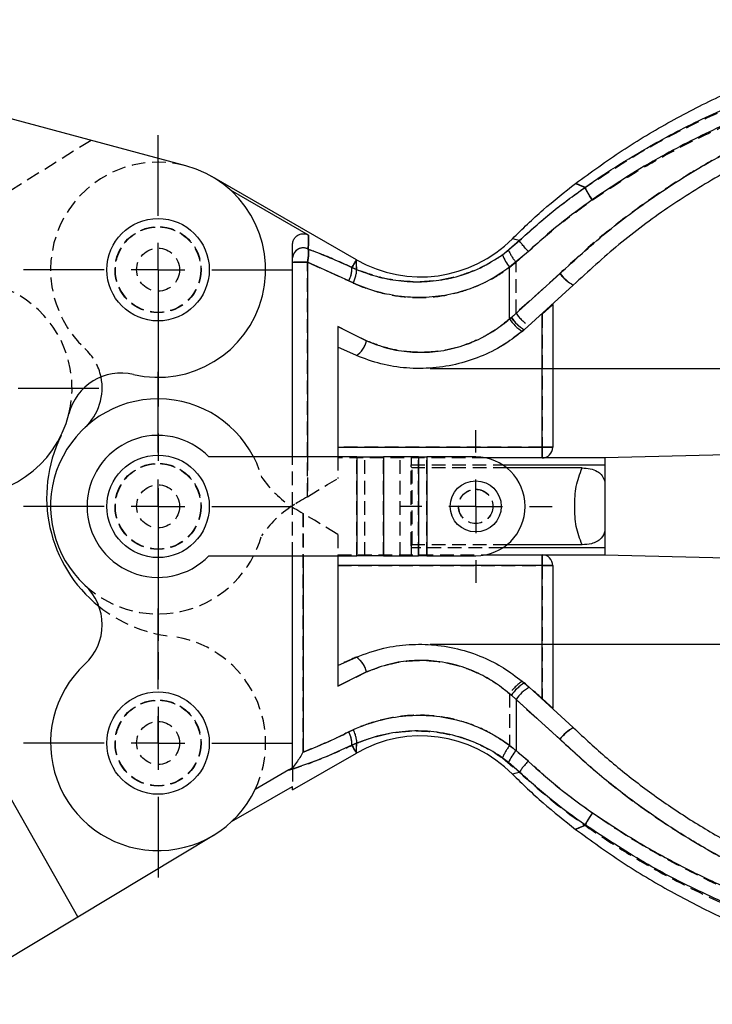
# Model space of a CAD drawing. Extents: x 33 to 398, y 17 to 277.
# Tile 3 of 7: x 143 to 207, y 143 to 235. Entities that reach past the tile are written whole.
import ezdxf

# ---------------------------------------------------------------- set-up
doc = ezdxf.new("R2010")
doc.units = 0
doc.linetypes.add('CENTERX2', pattern=[20.32, 12.7, -2.54, 2.54, -2.54])
doc.linetypes.add('HIDDEN', pattern=[1.905, 1.27, -0.635])
doc.layers.get('0').update_dxf_attribs({"linetype": 'CONTINUOUS'})
doc.styles.add('SLDTEXTSTYLE0', font='TXT', dxfattribs={"width": 0.75})
doc.dimstyles.new('SLDDIMSTYLE1', dxfattribs={"dimtxt": 3.5, "dimasz": 3.302, "dimexe": 0, "dimexo": 0.0625, "dimgap": 0.875, "dimtad": 1, "dimdec": 1, "dimrnd": 1e-09, "dimzin": 12, "dimtxsty": 'SLDTEXTSTYLE0', "dimsah": 1, "dimcen": 0.09, "dimazin": 3, "dimtfac": 1, "dimtdec": 1, "dimtofl": 0, "dimtmove": 0, "dimatfit": 3, "dimtolj": 1, "dimtzin": 12})

# ---------------------------------------------------------------- blocks, each defined once
blk = doc.blocks.new('_D_3')
at = {"color": 179, "linetype": 'CONTINUOUS'}
for p, q in [((180.794, 202.122), (247.05, 202.122)), ((246.05, 202.122), (246.05, 176.485)), ((180.794, 176.485), (247.05, 176.485)), ((246.05, 176.485), (246.05, 162.079))]:
    blk.add_line(p, q, dxfattribs=at)
for points in [[(246.05, 202.122), (245.542, 198.82), (246.558, 198.82)], [(246.05, 176.485), (246.558, 179.787), (245.542, 179.787)]]:
    blk.add_solid(points, dxfattribs=at)
at = {"color": 179, "linetype": 'CONTINUOUS', "insert": (241.538, 162.079, 0.1), "char_height": 3.5, "attachment_point": 1, "rotation": 90, "style": 'SLDTEXTSTYLE0'}
blk.add_mtext('25,6', dxfattribs=at)
blk = doc.blocks.new('SW_CENTERMARKSYMBOL_0')
at = {"color": 0, "linetype": 'CONTINUOUS'}
for p, q in [((0, 5), (0, 12.5)), ((0, 0), (0, 2.5)), ((-5, 0), (-12.5, 0)), ((0, 0), (-2.5, 0)), ((0, 0), (0, -2.5)), ((0, 0), (2.5, 0)), ((5, 0), (12.5, 0)), ((0, -5), (0, -12.5))]:
    blk.add_line(p, q, dxfattribs=at)
blk = doc.blocks.new('SW_CENTERMARKSYMBOL_1')
at = {"color": 0, "linetype": 'CONTINUOUS'}
for p, q in [((0, 5), (0, 12.5)), ((0, 0), (0, 2.5)), ((-5, 0), (-12.5, 0)), ((0, 0), (-2.5, 0)), ((0, 0), (0, -2.5)), ((0, 0), (2.5, 0)), ((5, 0), (12.5, 0)), ((0, -5), (0, -12.5))]:
    blk.add_line(p, q, dxfattribs=at)
blk = doc.blocks.new('SW_CENTERMARKSYMBOL_2')
at = {"color": 0, "linetype": 'CONTINUOUS'}
for p, q in [((0, 5), (0, 12.5)), ((0, 0), (0, 2.5)), ((-5, 0), (-12.5, 0)), ((0, 0), (-2.5, 0)), ((0, 0), (0, -2.5)), ((0, 0), (2.5, 0)), ((5, 0), (12.5, 0)), ((0, -5), (0, -12.5))]:
    blk.add_line(p, q, dxfattribs=at)
blk = doc.blocks.new('SW_CENTERMARKSYMBOL_3')
at = {"color": 0, "linetype": 'CONTINUOUS'}
for p, q in [((0, 5), (0, 12.5)), ((0, 0), (0, 2.5)), ((-5, 0), (-12.5, 0)), ((0, 0), (-2.5, 0)), ((0, 0), (0, -2.5)), ((0, 0), (2.5, 0)), ((5, 0), (12.5, 0)), ((0, -5), (0, -12.5))]:
    blk.add_line(p, q, dxfattribs=at)
blk = doc.blocks.new('SW_CENTERMARKSYMBOL_4')
at = {"color": 0, "linetype": 'CONTINUOUS'}
for p, q in [((0, 5), (0, 7.1)), ((0, 0), (0, 2.5)), ((-5, 0), (-7.1, 0)), ((0, 0), (-2.5, 0)), ((0, 0), (0, -2.5)), ((0, 0), (2.5, 0)), ((5, 0), (7.1, 0)), ((0, -5), (0, -7.1))]:
    blk.add_line(p, q, dxfattribs=at)

msp = doc.modelspace()

# ---------------------------------------------------------------- linework, layer by layer
at = {"color": 7, "linetype": 'CONTINUOUS'}
for p, q in [((158.0777, 220.9629), (127.967, 229.031)), ((173.9338, 212.2334), (160.4743, 219.9727)), ((169.4818, 214.5184), (162.2369, 218.6842)), ((167.9896, 212.4113), (167.9896, 213.6324)), ((187.5189, 212.6849), (189.0926, 214.0129)), ((189.0926, 214.0129), (189.0902, 214.015)), ((189.9226, 213.0011), (188.1817, 211.5261)), ((167.9896, 193.9036), (167.9896, 211.9955)), ((167.9896, 211.9955), (169.3784, 211.9955)), ((173.2236, 210.2703), (169.3784, 211.9955)), ((173.5201, 211.5138), (173.9343, 211.3259)), ((188.1817, 206.7241), (188.1817, 211.5261)), ((188.3456, 206.8612), (192.863, 210.9453)), ((173.6375, 210.0689), (173.2236, 210.2703)), ((194.0994, 209.8674), (189.5419, 205.7211)), ((192.1896, 208.0672), (192.1896, 194.8036)), ((188.1817, 206.7241), (188.3456, 206.8612)), ((191.1896, 194.8036), (191.1896, 207.1614)), ((172.1896, 206.0272), (174.8679, 204.6952)), ((172.1896, 206.0272), (172.1896, 193.9036)), ((189.5419, 205.7211), (189.3608, 205.5688)), ((173.9338, 203.3144), (172.1896, 204.1086)), ((172.1896, 194.8036), (191.1896, 194.8036)), ((191.1896, 194.8036), (191.1896, 193.8036)), ((192.1896, 194.8036), (191.1896, 194.8036)), ((208.3175, 194.0993), (197.0263, 193.8036)), ((173.9624, 193.9036), (160.2224, 193.9036)), ((173.9624, 193.9036), (173.9624, 184.7036)), ((173.9624, 193.9036), (176.452, 193.9036)), ((176.452, 193.9036), (176.452, 184.7036)), ((179.7093, 193.9036), (176.452, 193.9036)), ((179.7093, 193.9036), (179.7093, 184.7036)), ((179.7093, 193.9036), (180.4753, 193.9036)), ((180.4753, 193.9036), (180.4753, 184.7036)), ((185.0263, 193.9036), (180.4753, 193.9036)), ((191.1896, 193.8036), (185.9802, 193.8036)), ((187.5279, 193.1639), (197.0263, 193.1639)), ((197.0263, 193.8036), (191.1896, 193.8036)), ((197.0263, 193.8036), (197.0263, 191.6162)), ((197.0263, 193.8036), (197.0263, 193.1639)), ((194.9266, 192.8765), (187.9236, 192.8765)), ((148.0411, 151.1618), (127.4896, 187.3036)), ((197.0263, 186.9911), (197.0263, 184.8036)), ((197.0263, 185.4433), (187.5279, 185.4433)), ((194.9266, 185.7307), (187.9236, 185.7307)), ((197.0263, 185.4433), (197.0263, 184.8036)), ((160.2224, 184.7036), (173.9624, 184.7036)), ((167.9896, 165.0094), (167.9896, 184.7036)), ((172.1896, 184.7036), (172.1896, 172.58)), ((176.452, 184.7036), (173.9624, 184.7036)), ((176.452, 184.7036), (179.7093, 184.7036)), ((180.4753, 184.7036), (179.7093, 184.7036)), ((180.4753, 184.7036), (185.0263, 184.7036)), ((185.9802, 184.8036), (191.1896, 184.8036)), ((191.1896, 184.8036), (197.0263, 184.8036)), ((191.1896, 184.8036), (191.1896, 183.8036)), ((197.0263, 184.8036), (208.3175, 184.5079)), ((191.1896, 183.8036), (172.1896, 183.8036)), ((191.1896, 171.4459), (191.1896, 183.8036)), ((191.1896, 183.8036), (192.1896, 183.8036)), ((192.1896, 183.8036), (192.1896, 170.5401)), ((172.1896, 174.4986), (173.9338, 175.2928)), ((174.8679, 173.9121), (172.1896, 172.58)), ((189.5419, 172.8861), (190.0071, 172.4858)), ((190.0071, 172.4858), (194.0994, 168.7398)), ((188.7774, 171.3517), (188.3379, 171.746)), ((188.7774, 171.3517), (188.7774, 166.6096)), ((192.8376, 167.6619), (188.7774, 171.3517)), ((173.2236, 168.3369), (173.6375, 168.5383)), ((173.9343, 167.2813), (173.5201, 167.0934)), ((188.7774, 166.6096), (189.9034, 165.608)), ((167.9896, 162.9559), (173.9338, 166.3738)), ((167.6505, 164.7984), (164.5136, 162.9947)), ((167.9896, 165.0094), (167.6505, 164.7984)), ((189.1019, 164.5969), (188.0783, 165.5035)), ((189.0993, 164.5947), (189.1019, 164.5969)), ((162.3181, 159.9981), (167.9896, 163.2592)), ((167.9896, 162.9559), (167.9896, 163.2592)), ((148.0411, 151.1618), (160.6399, 158.7319)), ((134.4872, 143.0178), (148.0411, 151.1618))]:
    msp.add_line(p, q, dxfattribs=at)
at = {"color": 7, "linetype": 'HIDDEN'}
for p, q in [((149.2551, 223.3269), (126.5214, 209.1184)), ((189.1019, 214.0103), (188.0783, 213.1037)), ((189.0993, 214.0126), (189.1019, 214.0103)), ((188.7774, 211.9977), (189.9034, 212.9992)), ((169.3784, 211.9955), (167.9896, 211.9955)), ((169.3784, 211.9955), (173.2236, 210.2703)), ((169.3784, 190.2045), (169.3784, 211.9955)), ((173.9343, 211.3259), (173.5201, 211.5138)), ((173.9348, 211.5817), (173.9343, 211.3264)), ((188.7774, 207.2555), (188.7774, 211.9977)), ((192.8376, 210.9453), (188.7774, 207.2555)), ((173.2236, 210.2703), (173.6375, 210.0689)), ((188.7774, 207.2555), (188.3379, 206.8612)), ((191.1896, 207.1614), (191.1896, 194.8036)), ((174.8679, 204.6952), (172.1896, 206.0272)), ((191.1896, 194.8036), (172.1896, 194.8036)), ((191.1896, 194.8036), (192.1896, 194.8036)), ((191.1896, 193.8036), (191.1896, 194.8036)), ((167.9896, 189.3618), (167.9896, 193.9036)), ((169.3784, 193.9036), (169.3784, 190.2045)), ((172.1896, 193.9036), (172.1896, 191.9036)), ((185.9802, 193.8036), (172.1896, 193.8036)), ((173.9624, 184.7036), (173.9624, 193.9036)), ((174.7284, 184.7036), (174.7284, 193.9036)), ((176.452, 184.7036), (176.452, 193.9036)), ((177.9857, 184.7036), (177.9857, 193.9036)), ((179.0263, 193.8036), (179.0263, 193.1639)), ((179.0263, 192.9765), (179.0263, 193.1639)), ((179.0263, 193.1639), (187.5279, 193.1639)), ((179.7093, 184.7036), (179.7093, 193.9036)), ((180.4753, 184.7036), (180.4753, 193.9036)), ((179.1263, 192.8765), (179.0263, 192.9765)), ((179.0263, 185.6307), (179.0263, 192.9765)), ((187.9236, 192.8765), (179.1263, 192.8765)), ((179.1263, 185.7307), (179.1263, 192.8765)), ((167.9896, 184.7036), (167.9896, 189.2454)), ((167.9896, 189.2454), (168.1896, 189.1213)), ((168.9659, 166.4517), (168.9659, 188.652)), ((168.9659, 188.652), (168.9659, 184.7036)), ((172.1896, 186.7036), (172.1896, 184.7036)), ((179.0263, 185.6307), (179.1263, 185.7307)), ((179.0263, 185.6307), (179.0263, 185.4433)), ((187.5279, 185.4433), (179.0263, 185.4433)), ((179.0263, 185.4433), (179.0263, 184.8036)), ((187.9236, 185.7307), (179.1263, 185.7307)), ((172.1896, 184.8036), (185.9802, 184.8036)), ((191.1896, 183.8036), (191.1896, 184.8036)), ((172.1896, 183.8036), (191.1896, 183.8036)), ((192.1896, 183.8036), (191.1896, 183.8036)), ((191.1896, 183.8036), (191.1896, 171.4459)), ((172.1896, 172.58), (174.8679, 173.9121)), ((188.1817, 171.8831), (188.3456, 171.746)), ((188.1817, 171.8831), (188.1817, 167.0811)), ((188.3456, 171.746), (192.863, 167.6619)), ((173.6375, 168.5383), (173.2236, 168.3369)), ((173.5201, 167.0934), (173.9343, 167.2813)), ((173.9343, 167.2808), (173.9348, 167.0255)), ((189.9226, 165.6061), (188.1817, 167.0811)), ((187.5189, 165.9223), (189.0926, 164.5943)), ((167.9896, 165.0094), (167.9896, 163.2592))]:
    msp.add_line(p, q, dxfattribs=at)
at = {"color": 8, "linetype": 'CONTINUOUS'}
for p, q in [((169.3784, 211.9955), (169.3784, 193.9036)), ((168.9659, 184.7036), (168.9659, 166.4517))]:
    msp.add_line(p, q, dxfattribs=at)
at = {"color": 179, "linetype": 'CENTERX2'}
msp.add_line((155.4896, 211.3036), (155.4896, 167.3036), dxfattribs=at)
at = {"color": 7, "linetype": 'CONTINUOUS', "flags": 128}
for points in [[(169.4818, 214.5184), (169.4745, 214.2018), (169.4645, 213.7666), (169.4517, 213.2151)], [(173.5201, 211.5138), (173.6165, 211.6815), (173.7003, 211.8273), (173.7715, 211.951), (173.8298, 212.0525), (173.8753, 212.1315), (173.9078, 212.1881), (173.9273, 212.2221), (173.9338, 212.2334)], [(173.9338, 166.3738), (173.9273, 166.3852), (173.9078, 166.4191), (173.8753, 166.4757), (173.8298, 166.5547), (173.7715, 166.6562), (173.7003, 166.7799), (173.6165, 166.9257), (173.5201, 167.0934)]]:
    msp.add_lwpolyline(points, dxfattribs=at)
at = {"color": 7, "linetype": 'HIDDEN', "flags": 128}
for points in [[(169.4517, 213.2151), (169.4645, 213.7666), (169.4745, 214.2018), (169.4818, 214.5184)], [(173.9338, 212.2334), (173.9273, 212.2221), (173.9078, 212.1881), (173.8753, 212.1315), (173.8298, 212.0525), (173.7715, 211.951), (173.7003, 211.8273), (173.6165, 211.6815), (173.5201, 211.5138)], [(189.5419, 205.7211), (188.067, 204.6097), (187.1541, 204.0519)], [(164.3687, 193.9036), (164.6283, 193.3636), (165.1105, 192.0307)], [(169.3784, 190.2045), (170.3054, 190.7648), (171.2427, 191.3313), (172.1896, 191.9036)], [(169.3784, 190.2045), (169.1979, 190.0954), (169.0099, 189.9818), (168.8212, 189.8677), (168.6385, 189.7573), (168.4684, 189.6545), (168.3169, 189.5629), (168.1896, 189.486)], [(168.1896, 189.1213), (168.3805, 189.0058), (168.5788, 188.886), (168.7765, 188.7665), (168.9659, 188.652)], [(172.1896, 186.7036), (171.1018, 187.3611), (170.0269, 188.0108), (168.9659, 188.652)], [(173.5201, 167.0934), (173.6165, 166.9257), (173.7003, 166.7799), (173.7715, 166.6562), (173.8298, 166.5547), (173.8753, 166.4757), (173.9078, 166.4191), (173.9273, 166.3852), (173.9338, 166.3738)]]:
    msp.add_lwpolyline(points, dxfattribs=at)
at = {"color": 7, "linetype": 'CONTINUOUS'}
for centre, radius in [((155.4896, 211.3036), 4.7625), ((155.4896, 189.3036), 4.7625), ((185.0263, 189.3036), 2.375), ((155.4896, 167.3036), 4.7625)]:
    msp.add_circle(centre, radius, dxfattribs=at)
at = {"color": 7, "linetype": 'HIDDEN'}
for centre, radius in [((155.4896, 211.3036), 4), ((155.4896, 211.3036), 3.9687), ((155.4896, 211.3036), 2), ((155.4896, 189.3036), 4), ((155.4896, 189.3036), 3.9688), ((155.4896, 189.3036), 2), ((185.0263, 189.3036), 1.6), ((185.0263, 189.3036), 1.5875), ((155.4896, 167.3036), 4), ((155.4896, 167.3036), 3.9687), ((155.4896, 167.3036), 2)]:
    msp.add_circle(centre, radius, dxfattribs=at)
for centre, radius, start, end in [((155.4896, 211.3036), 10, 75, 227.166572), ((168.9851, 212.3321), 0.9987, 62.145325, 175.451856), ((192.0173, 214.8194), 4.2965, 203.536057, 221.052892), ((170.9657, 211.4658), 2.5549, 332.100317, 1.078112), ((196.1319, 213.5241), 4.1836, 218.053592, 240.932822), ((137.4896, 200.3036), 10, 346.111249, 180), ((191.4845, 208.9783), 3.7926, 213.933749, 239.187797), ((191.7504, 209.2456), 3.5776, 213.797054, 240.838788), ((172.6859, 205.1649), 2.232, 303.9928, 347.849485), ((145.2915, 200.3036), 5, 11.973291, 47.166572), ((173.3623, 197.6795), 10, 214.393839, 237.50196), ((173.3623, 180.9277), 10, 122.49804, 145.606161), ((155.4896, 189.3036), 10, 227.166572, 344.174458), ((158.1279, 190.1518), 13, 231.244062, 263.413111), ((155.4896, 167.3036), 10, 334.475637, 83.413111), ((188.3896, 141.2336), 37, 112.997807, 115.966008), ((172.6859, 173.4423), 2.232, 12.150515, 56.0072), ((191.3896, 169.7884), 3.8312, 121.973315, 146.856428), ((191.5738, 169.5564), 3.9007, 121.393913, 145.852566), ((124.5578, 96.879), 100, 48.216544, 49.470452), ((196.483, 164.7577), 4.641, 120.90434, 141.261295), ((170.9657, 167.1415), 2.5549, 358.921888, 27.899683), ((191.8255, 164.2278), 4.6281, 141.937725, 158.521821)]:
    msp.add_arc(centre, radius, start, end, dxfattribs=at)
at = {"color": 7, "linetype": 'CONTINUOUS'}
for centre, radius, start, end in [((155.4896, 211.3036), 10, 256.747882, 75), ((179.9155, 222.6362), 12, 240.100904, 315.249653), ((168.9851, 212.3321), 0.9987, 62.145325, 175.451856), ((191.8255, 214.3794), 4.6281, 201.478179, 218.062275), ((170.9657, 211.4658), 2.5549, 332.100317, 1.078112), ((196.483, 213.8495), 4.641, 218.738705, 239.09566), ((191.5738, 209.0508), 3.9007, 214.147434, 238.606087), ((191.3896, 208.8188), 3.8312, 213.143572, 238.026685), ((172.6859, 205.1649), 2.232, 303.9928, 347.849485), ((152.051, 196.703), 5, 76.747882, 166.111249), ((145.2915, 200.3036), 5, 312.833428, 11.973291), ((137.4896, 200.3036), 10, 180, 346.111249), ((155.4896, 189.3036), 10, 27.387108, 227.166572), ((158.1279, 190.1518), 13, 153.807808, 231.244062), ((155.4896, 189.3036), 6.6, 44.184385, 315.815615), ((191.1896, 194.8036), 1, 270, 0), ((185.0263, 189.3036), 4.6, 270, 90), ((191.1896, 183.8036), 1, 360, 90), ((145.2915, 178.3036), 5, 312.833428, 47.166572), ((172.6859, 173.4423), 2.232, 12.150515, 56.0072), ((155.4896, 167.3036), 10, 132.833428, 334.475637), ((191.4845, 169.6289), 3.7926, 120.812203, 146.066251), ((191.7504, 169.3617), 3.5776, 119.161212, 146.202946), ((196.1319, 165.0832), 4.1836, 119.067178, 141.946408), ((170.9657, 167.1415), 2.5549, 358.921888, 27.899683), ((179.9155, 155.971), 12, 44.750347, 119.899096), ((192.0173, 163.7878), 4.2965, 138.947108, 156.463943)]:
    msp.add_arc(centre, radius, start, end, dxfattribs=at)
for points, knots in [([(194.3131, 219.3279), (195.7438, 220.3651), (198.6051, 222.4396), (203.1622, 225.1571), (207.8847, 227.5684), (212.7698, 229.6343), (217.7875, 231.3516), (222.9142, 232.71), (228.1238, 233.7026), (233.3911, 234.327), (239.3615, 234.6007), (246.0233, 234.391), (250.8501, 233.6342), (253.2635, 233.2559)], [0, 0, 0, 0, 0.08500636, 0.17001268, 0.25501904, 0.34002536, 0.42503174, 0.51003801, 0.59504439, 0.68005073, 0.76505714, 0.88252849, 1, 1, 1, 1]), ([(195.1795, 218.9603), (196.2519, 219.6872), (198.3995, 221.143), (202.3478, 223.4587), (207.0422, 225.8446), (212.5829, 228.1501), (218.33, 230.0578), (224.2056, 231.5401), (230.1257, 232.5904), (236.1009, 233.2103), (242.1495, 233.4289), (246.1937, 233.1876), (248.2158, 233.067)], [0, 0, 0, 0, 0.0696491, 0.1394885, 0.2457211, 0.351957, 0.4607835, 0.5696114, 0.6759202, 0.7822274, 0.891116, 1, 1, 1, 1]), ([(248.2017, 231.6499), (246.2529, 231.7702), (242.3551, 232.0108), (236.4324, 231.8227), (230.4854, 231.2305), (224.5946, 230.1993), (218.8415, 228.7612), (213.2112, 226.9161), (207.6931, 224.6446), (202.977, 222.2594), (199.0408, 219.9567), (196.9224, 218.5242), (195.8617, 217.8071)], [0, 0, 0, 0, 0.1063543, 0.2127129, 0.3216583, 0.4306053, 0.5368548, 0.6431028, 0.7518966, 0.8606866, 0.9302494, 1, 1, 1, 1]), ([(192.863, 210.9453), (194.2546, 212.2216), (197.0378, 214.7741), (201.6363, 218.192), (206.5304, 221.2739), (211.276, 223.7264), (215.7242, 225.6308), (219.8337, 227.091), (224.0479, 228.3173), (226.9273, 228.9112), (228.3669, 229.2081)], [0, 0, 0, 0, 0.1402044, 0.2804074, 0.4245688, 0.5687276, 0.6756456, 0.7825627, 0.8912816, 1, 1, 1, 1]), ([(228.6161, 227.734), (227.2393, 227.4487), (224.4856, 226.878), (220.4092, 225.6916), (216.3894, 224.2613), (212.067, 222.4018), (207.5213, 220.0442), (202.7963, 217.0724), (198.2723, 213.7135), (195.4903, 211.1494), (194.0994, 209.8674)], [0, 0, 0, 0, 0.10680962, 0.21361987, 0.3222594, 0.43089991, 0.57116929, 0.71144139, 0.85571962, 1, 1, 1, 1]), ([(188.4377, 214.188), (189.3713, 215.0968), (191.2384, 216.9145), (193.2882, 218.5235), (194.3131, 219.3279)], [0, 0, 0, 0, 0.5000001, 1, 1, 1, 1]), ([(189.0902, 214.015), (190.0565, 214.8927), (191.9943, 216.653), (194.1157, 218.1899), (195.1792, 218.9604)], [0, 0, 0, 0, 0.4986503, 1, 1, 1, 1]), ([(195.1794, 218.9604), (195.1279, 218.9822), (194.8284, 219.1093), (194.4195, 219.2828), (194.3486, 219.3128), (194.3131, 219.3279)], [0, 0, 0, 0, 0.09374723, 0.54531225, 1, 1, 1, 1]), ([(195.8617, 217.8071), (195.7774, 217.9316), (195.6087, 218.1806), (195.4003, 218.5182), (195.243, 218.7985), (195.2005, 218.9065), (195.1792, 218.9604)], [0, 0, 0, 0, 0.2500008, 0.5000002, 0.7499998, 1, 1, 1, 1]), ([(195.8617, 217.8071), (194.8303, 217.0623), (192.7619, 215.5688), (190.8707, 213.8585), (189.9226, 213.0011)], [0, 0, 0, 0, 0.4986707, 1, 1, 1, 1]), ([(167.9896, 213.6324), (168.0009, 213.7484), (168.0235, 213.9805), (168.2007, 214.2887), (168.4607, 214.5198), (168.7812, 214.6476), (169.1203, 214.6602), (169.3541, 214.5889), (169.4661, 214.527), (169.4818, 214.5184)], [0, 0, 0, 0, 0.1657388, 0.3315337, 0.4957384, 0.657166, 0.8162679, 0.9743408, 1, 1, 1, 1]), ([(189.0902, 214.015), (188.9013, 214.0651), (188.5224, 214.1655), (188.466, 214.1805), (188.4377, 214.188)], [0, 0, 0, 0, 0.49836052, 1, 1, 1, 1]), ([(189.9226, 213.0011), (189.9127, 213.0116), (189.8424, 213.0852), (189.6612, 213.2795), (189.408, 213.5674), (189.1809, 213.8534), (189.122, 213.9598), (189.0926, 214.0129)], [0, 0, 0, 0, 0.0239153, 0.1689709, 0.4459982, 0.7229988, 1, 1, 1, 1]), ([(167.9896, 211.9955), (167.9896, 212.0486), (167.9896, 212.155), (167.9896, 212.2942), (167.9896, 212.3743), (167.9896, 212.404), (167.9896, 212.4113)], [0, 0, 0, 0, 0.3077457, 0.6164261, 0.9063653, 1, 1, 1, 1]), ([(169.4517, 213.2151), (169.4568, 213.1913), (169.4776, 213.0933), (169.4899, 212.8495), (169.4626, 212.4496), (169.4062, 212.1453), (169.3784, 211.9955)], [0, 0, 0, 0, 0.0936574, 0.3869559, 0.698135, 1, 1, 1, 1]), ([(169.4517, 213.2151), (170.1254, 212.959), (171.4768, 212.4453), (172.8376, 211.825), (173.5201, 211.5138)], [0, 0, 0, 0, 0.4985072, 1, 1, 1, 1]), ([(173.9338, 211.3273), (174.2197, 211.2143), (175.143, 210.8495), (176.792, 210.4084), (178.904, 210.1394), (181.0707, 210.2013), (183.2931, 210.6151), (185.5006, 211.4071), (186.846, 212.2589), (187.5189, 212.6849)], [0, 0, 0, 0, 0.0667722, 0.2156632, 0.3644529, 0.5154619, 0.6664441, 0.833182, 1, 1, 1, 1]), ([(188.1817, 211.5261), (187.4654, 211.0472), (186.0332, 210.0896), (183.6694, 209.1968), (181.2853, 208.7352), (178.9649, 208.6741), (176.7049, 208.9921), (174.9374, 209.5069), (173.9484, 209.9343), (173.6374, 210.0687)], [0, 0, 0, 0, 0.1677574, 0.3354284, 0.4862917, 0.6371717, 0.7847004, 0.932317, 1, 1, 1, 1]), ([(173.9343, 211.3264), (173.935, 211.5948), (173.9365, 212.1176), (173.9347, 212.1955), (173.9338, 212.2334)], [0, 0, 0, 0, 0.5131774, 1, 1, 1, 1]), ([(173.6375, 210.0689), (173.691, 210.2015), (173.7979, 210.4668), (173.9015, 210.8297), (173.956, 211.1364), (173.9415, 211.2628), (173.9343, 211.3259)], [0, 0, 0, 0, 0.24999992, 0.50000034, 0.74999995, 1, 1, 1, 1]), ([(174.8679, 204.6952), (175.5141, 204.4457), (176.8062, 203.9469), (178.8893, 203.608), (181.0065, 203.6113), (183.0887, 203.9686), (185.059, 204.6733), (186.7737, 205.5969), (187.7458, 206.3752), (188.1817, 206.7241)], [0, 0, 0, 0, 0.1481761, 0.2962907, 0.4444056, 0.5925187, 0.7373464, 0.8822237, 1, 1, 1, 1]), ([(189.3608, 205.5688), (188.8551, 205.1807), (187.722, 204.3112), (185.7349, 203.2867), (183.4532, 202.5059), (181.0459, 202.1096), (178.598, 202.1067), (176.1876, 202.4806), (174.6851, 203.0364), (173.9338, 203.3144)], [0, 0, 0, 0, 0.1166116, 0.2612751, 0.4059144, 0.5547485, 0.7035874, 0.8517749, 1, 1, 1, 1]), ([(194.9266, 185.7307), (194.7108, 186.2889), (194.2667, 187.4379), (194.2191, 189.2992), (194.2667, 191.1652), (194.7095, 192.3134), (194.9266, 192.8765)], [0, 0, 0, 0, 0.2430291, 0.5002481, 0.7549439, 1, 1, 1, 1]), ([(194.9266, 192.8764), (195.1755, 192.8628), (195.6752, 192.8354), (196.3037, 192.6084), (196.7672, 192.2417), (196.9342, 191.8926), (197.0085, 191.6693), (197.0262, 191.6161)], [0, 0, 0, 0, 0.2461206, 0.4939715, 0.6776451, 0.9232259, 1, 1, 1, 1]), ([(197.0262, 191.6162), (197.0262, 191.2524), (197.0262, 190.525), (197.0262, 189.3036), (197.0262, 188.0822), (197.0262, 187.3548), (197.0262, 186.9911)], [0, 0, 0, 0, 0.25, 0.5, 0.75, 1, 1, 1, 1]), ([(197.0263, 191.6162), (197.0263, 191.2524), (197.0263, 190.525), (197.0263, 189.3036), (197.0263, 188.0822), (197.0263, 187.3548), (197.0263, 186.9911)], [0, 0, 0, 0, 0.25, 0.5, 0.75, 1, 1, 1, 1]), ([(197.0262, 186.9911), (196.9454, 186.7613), (196.8164, 186.3948), (196.3146, 186.0128), (195.7052, 185.7799), (195.2179, 185.7492), (194.9266, 185.7308)], [0, 0, 0, 0, 0.3259504, 0.5198788, 0.7129389, 1, 1, 1, 1]), ([(173.9338, 175.2928), (174.7694, 175.5988), (176.3438, 176.1751), (178.8178, 176.5098), (181.2402, 176.4838), (183.6624, 176.0462), (185.8915, 175.2512), (187.876, 174.1949), (188.9866, 173.3224), (189.5419, 172.8861)], [0, 0, 0, 0, 0.1621661, 0.305548, 0.4489086, 0.5971243, 0.7453572, 0.8726711, 1, 1, 1, 1]), ([(188.3379, 171.746), (187.8607, 172.1372), (186.9065, 172.9195), (185.1952, 173.8714), (183.2687, 174.5883), (181.1748, 174.9843), (179.0802, 175.007), (176.9415, 174.7045), (175.5881, 174.1873), (174.8679, 173.9121)], [0, 0, 0, 0, 0.1282596, 0.2564865, 0.4043116, 0.5520989, 0.6948328, 0.8375989, 1, 1, 1, 1]), ([(173.6374, 168.5386), (173.6456, 168.5423), (174.4102, 168.8901), (176.0004, 169.4602), (178.4995, 169.9134), (181.054, 169.9049), (183.4918, 169.4638), (185.7291, 168.6209), (187.4684, 167.6427), (188.4224, 166.8898), (188.7774, 166.6096)], [0, 0, 0, 0, 0.0017141, 0.1602035, 0.3185549, 0.4751095, 0.6316346, 0.7736822, 0.915781, 1, 1, 1, 1]), ([(173.6375, 168.5383), (173.6383, 168.5358), (173.6406, 168.5288), (173.6489, 168.5073), (173.6765, 168.4369), (173.7338, 168.2901), (173.8168, 168.0523), (173.8953, 167.7752), (173.9375, 167.5392), (173.9455, 167.3898), (173.9387, 167.3189), (173.9352, 167.2908), (173.9337, 167.2832), (173.934, 167.2814), (173.9341, 167.2812)], [0, 0, 0, 0, 0.0046398, 0.0128265, 0.0398592, 0.1365337, 0.2899421, 0.4999234, 0.7139969, 0.8688026, 0.964164, 0.9895209, 0.9987693, 1, 1, 1, 1]), ([(188.0783, 165.5035), (187.7448, 165.7525), (186.8464, 166.4231), (185.2182, 167.2909), (183.1274, 168.0398), (180.8536, 168.4366), (178.47, 168.4486), (176.1226, 168.0797), (174.6636, 167.5467), (173.9338, 167.28)], [0, 0, 0, 0, 0.0834919, 0.2249127, 0.3662856, 0.5230612, 0.67988, 0.8398616, 1, 1, 1, 1]), ([(194.0994, 168.7398), (195.1319, 167.7762), (197.1971, 165.849), (200.5372, 163.1939), (204.0483, 160.7258), (208.0677, 158.2732), (212.6065, 155.9345), (217.7363, 153.8057), (223.0757, 152.0576), (226.7693, 151.268), (228.6161, 150.8732)], [0, 0, 0, 0, 0.1078406, 0.2156803, 0.3252849, 0.4348882, 0.5740838, 0.7132758, 0.8566392, 1, 1, 1, 1]), ([(168.9659, 166.4517), (169.6723, 166.735), (171.09, 167.3036), (172.5108, 167.9917), (173.2236, 168.3369)], [0, 0, 0, 0, 0.4983168, 1, 1, 1, 1]), ([(228.377, 149.3991), (226.5316, 149.7894), (222.8407, 150.5699), (217.392, 152.3177), (212.0486, 154.496), (207.2922, 156.9216), (203.1449, 159.4307), (199.5462, 161.9336), (196.0829, 164.6571), (193.9194, 166.6603), (192.8376, 167.6619)], [0, 0, 0, 0, 0.1393129, 0.2786276, 0.4220941, 0.5655639, 0.6732892, 0.7810153, 0.8905073, 1, 1, 1, 1]), ([(173.5201, 167.0934), (172.5989, 166.6794), (170.7462, 165.8469), (168.7927, 165.1396), (167.7635, 164.8322), (167.6505, 164.7984)], [0, 0, 0, 0, 0.4682073, 0.9416261, 1, 1, 1, 1]), ([(173.9338, 166.3738), (173.9347, 166.4117), (173.9365, 166.4896), (173.935, 167.0125), (173.9343, 167.2808)], [0, 0, 0, 0, 0.48682278, 1, 1, 1, 1]), ([(168.9659, 166.4517), (168.9647, 166.4494), (168.7877, 166.1287), (168.4674, 165.6102), (168.1175, 165.1703), (167.9896, 165.0094)], [0, 0, 0, 0, 0.00453067, 0.63584114, 1, 1, 1, 1]), ([(189.9034, 165.608), (189.8936, 165.5976), (189.8291, 165.529), (189.6547, 165.3393), (189.4086, 165.0534), (189.1856, 164.7623), (189.1298, 164.6521), (189.1019, 164.5969)], [0, 0, 0, 0, 0.0240559, 0.1583959, 0.438949, 0.7194734, 1, 1, 1, 1]), ([(189.9034, 165.608), (190.8531, 164.757), (192.7576, 163.0505), (194.8408, 161.5637), (195.8852, 160.8183)], [0, 0, 0, 0, 0.49864204, 1, 1, 1, 1]), ([(188.4377, 164.4192), (188.4659, 164.4267), (188.5226, 164.4417), (188.9066, 164.5436), (189.0993, 164.5947)], [0, 0, 0, 0, 0.4979848, 1, 1, 1, 1]), ([(188.4377, 164.4192), (189.3713, 163.5104), (191.2384, 161.6927), (193.2882, 160.0838), (194.3131, 159.2793)], [0, 0, 0, 0, 0.5000001, 1, 1, 1, 1]), ([(195.2274, 159.6672), (194.1627, 160.4297), (192.0274, 161.959), (190.0771, 163.7145), (189.0993, 164.5947)], [0, 0, 0, 0, 0.4986366, 1, 1, 1, 1]), ([(195.8852, 160.8183), (195.8031, 160.695), (195.6388, 160.4485), (195.4377, 160.1133), (195.2871, 159.8331), (195.2475, 159.7226), (195.2277, 159.6674)], [0, 0, 0, 0, 0.25000156, 0.50000268, 0.75000139, 1, 1, 1, 1]), ([(195.8852, 160.8183), (197.1423, 159.9834), (199.6564, 158.3137), (203.8686, 155.9593), (208.4819, 153.7335), (213.5132, 151.7196), (218.9793, 149.9356), (224.8838, 148.4615), (231.2084, 147.3761), (237.5877, 146.7783), (243.3165, 146.6564), (246.8879, 146.8767), (248.345, 146.9665)], [0, 0, 0, 0, 0.0821316, 0.1642647, 0.2620876, 0.3600351, 0.4578665, 0.5733278, 0.6891767, 0.8050077, 0.9204448, 1, 1, 1, 1]), ([(194.3131, 159.2793), (194.3482, 159.2942), (194.4188, 159.3241), (194.8372, 159.5016), (195.1596, 159.6385), (195.2275, 159.6673)], [0, 0, 0, 0, 0.4389904, 0.88181388, 1, 1, 1, 1]), ([(194.3131, 159.2793), (195.7438, 158.2421), (198.6051, 156.1676), (203.1622, 153.4501), (207.8847, 151.0388), (212.7698, 148.973), (217.7875, 147.2557), (222.9142, 145.8972), (228.1238, 144.9046), (233.3911, 144.2802), (239.3615, 144.0066), (246.0233, 144.2162), (250.8501, 144.973), (253.2635, 145.3514)], [0, 0, 0, 0, 0.08500636, 0.17001268, 0.25501904, 0.34002536, 0.42503174, 0.51003801, 0.59504439, 0.68005073, 0.76505714, 0.88252849, 1, 1, 1, 1]), ([(248.3306, 145.5493), (246.8555, 145.4612), (243.2675, 145.2468), (237.5293, 145.3771), (231.1067, 145.9809), (224.6789, 147.0865), (218.3707, 148.6699), (212.2778, 150.6979), (206.388, 153.1794), (200.649, 156.1148), (197.0348, 158.4832), (195.2277, 159.6674)], [0, 0, 0, 0, 0.07956992, 0.19354485, 0.30752578, 0.42469223, 0.54185967, 0.65481261, 0.76776196, 0.88388423, 1, 1, 1, 1])]:
    msp.add_open_spline(points, degree=3, knots=knots, dxfattribs=at)
at = {"color": 7, "linetype": 'HIDDEN'}
for points, knots in [([(248.3306, 233.0579), (246.8555, 233.146), (243.2675, 233.3604), (237.5293, 233.2301), (231.1067, 232.6264), (224.6789, 231.5208), (218.3707, 229.9373), (212.2778, 227.9093), (206.388, 225.4278), (200.649, 222.4924), (197.0348, 220.124), (195.2277, 218.9399)], [0, 0, 0, 0, 0.07956992, 0.19354485, 0.30752578, 0.42469223, 0.54185967, 0.65481261, 0.76776196, 0.88388423, 1, 1, 1, 1]), ([(195.8852, 217.7889), (197.1423, 218.6238), (199.6564, 220.2935), (203.8686, 222.6479), (208.4819, 224.8737), (213.5132, 226.8876), (218.9793, 228.6716), (224.8838, 230.1457), (231.2084, 231.2311), (237.5877, 231.829), (243.3165, 231.9509), (246.8879, 231.7306), (248.345, 231.6407)], [0, 0, 0, 0, 0.0821316, 0.1642647, 0.2620876, 0.3600351, 0.4578665, 0.5733278, 0.6891767, 0.8050077, 0.9204448, 1, 1, 1, 1]), ([(228.377, 229.2081), (226.5316, 228.8178), (222.8407, 228.0373), (217.392, 226.2895), (212.0486, 224.1112), (207.2922, 221.6856), (203.1449, 219.1766), (199.5462, 216.6737), (196.0829, 213.9501), (193.9194, 211.9469), (192.8376, 210.9453)], [0, 0, 0, 0, 0.1393129, 0.2786276, 0.4220941, 0.5655639, 0.6732892, 0.7810153, 0.8905073, 1, 1, 1, 1]), ([(195.2274, 218.94), (194.1627, 218.1775), (192.0274, 216.6483), (190.0771, 214.8927), (189.0993, 214.0126)], [0, 0, 0, 0, 0.4986366, 1, 1, 1, 1]), ([(194.3131, 219.3279), (194.3482, 219.313), (194.4188, 219.2831), (194.8372, 219.1056), (195.1596, 218.9688), (195.2275, 218.9399)], [0, 0, 0, 0, 0.4389904, 0.8818139, 1, 1, 1, 1]), ([(195.8852, 217.7889), (195.8031, 217.9122), (195.6388, 218.1587), (195.4377, 218.4939), (195.2871, 218.7741), (195.2475, 218.8846), (195.2277, 218.9399)], [0, 0, 0, 0, 0.25000156, 0.50000268, 0.75000139, 1, 1, 1, 1]), ([(189.9034, 212.9992), (190.8531, 213.8502), (192.7576, 215.5567), (194.8408, 217.0435), (195.8852, 217.7889)], [0, 0, 0, 0, 0.49864204, 1, 1, 1, 1]), ([(169.3784, 211.9955), (169.4062, 212.1453), (169.4626, 212.4496), (169.4899, 212.8495), (169.4776, 213.0933), (169.4568, 213.1913), (169.4517, 213.2151)], [0, 0, 0, 0, 0.301865, 0.6130441, 0.9063426, 1, 1, 1, 1]), ([(173.5201, 211.5138), (172.8415, 211.8232), (171.4807, 212.4437), (170.1293, 212.9575), (169.4517, 213.2151)], [0, 0, 0, 0, 0.4986259, 1, 1, 1, 1]), ([(188.0783, 213.1037), (187.7448, 212.8547), (186.8464, 212.1841), (185.2182, 211.3164), (183.1274, 210.5674), (180.8536, 210.1706), (178.47, 210.1586), (176.1226, 210.5275), (174.6636, 211.0606), (173.9338, 211.3272)], [0, 0, 0, 0, 0.0834919, 0.2249127, 0.3662856, 0.5230612, 0.67988, 0.8398616, 1, 1, 1, 1]), ([(173.6374, 210.0686), (173.6456, 210.0649), (174.4102, 209.7171), (176.0004, 209.147), (178.4995, 208.6938), (181.054, 208.7024), (183.4918, 209.1434), (185.7291, 209.9863), (187.4684, 210.9645), (188.4224, 211.7174), (188.7774, 211.9977)], [0, 0, 0, 0, 0.0017141, 0.1602035, 0.3185549, 0.4751095, 0.6316346, 0.7736822, 0.915781, 1, 1, 1, 1]), ([(192.1896, 208.0672), (192.1821, 208.0603), (192.1671, 208.0466), (192.046, 207.9355), (191.8313, 207.7395), (191.5277, 207.4643), (191.2969, 207.2575), (191.1896, 207.1614)], [0, 0, 0, 0, 0.14789446, 0.29516872, 0.49739077, 0.76632658, 1, 1, 1, 1]), ([(188.3379, 206.8612), (187.8662, 206.4737), (186.9128, 205.6904), (185.2111, 204.7448), (183.2811, 204.019), (181.1966, 203.6265), (179.0907, 203.5967), (176.9513, 203.8999), (175.5882, 204.4202), (174.8679, 204.6952)], [0, 0, 0, 0, 0.1268873, 0.2564808, 0.4019047, 0.5521012, 0.692663, 0.837607, 1, 1, 1, 1]), ([(168.1896, 189.486), (168.1349, 189.4524), (168.0209, 189.3823), (168.0003, 189.3688), (167.9896, 189.3618)], [0, 0, 0, 0, 0.4793951, 1, 1, 1, 1]), ([(174.8679, 173.9121), (175.5041, 174.1589), (176.7953, 174.66), (178.8678, 174.996), (180.9949, 175.0002), (183.0677, 174.6428), (185.0507, 173.9403), (186.7657, 173.016), (187.7457, 172.2319), (188.1817, 171.8831)], [0, 0, 0, 0, 0.1459852, 0.2962908, 0.4419964, 0.5925256, 0.735272, 0.8822305, 1, 1, 1, 1]), ([(172.1896, 174.4986), (172.1896, 174.4792), (172.1896, 174.4406), (172.1896, 174.1569), (172.1896, 173.7265), (172.1896, 173.1753), (172.1896, 172.768), (172.1896, 172.58)], [0, 0, 0, 0, 0.1852955, 0.3698526, 0.5750818, 0.8039932, 1, 1, 1, 1]), ([(191.1896, 171.4459), (191.3153, 171.3331), (191.5592, 171.1146), (191.8638, 170.838), (192.0656, 170.6538), (192.1722, 170.556), (192.1842, 170.545), (192.1896, 170.5401)], [0, 0, 0, 0, 0.2734883, 0.5303368, 0.7212062, 0.8744749, 1, 1, 1, 1]), ([(188.1817, 167.0811), (187.4654, 167.56), (186.0332, 168.5176), (183.6694, 169.4104), (181.2853, 169.872), (178.9649, 169.9331), (176.7049, 169.6151), (174.9374, 169.1003), (173.9484, 168.6729), (173.6374, 168.5385)], [0, 0, 0, 0, 0.1677574, 0.3354284, 0.4862917, 0.6371717, 0.7847004, 0.932317, 1, 1, 1, 1]), ([(173.9338, 167.28), (174.2197, 167.3929), (175.143, 167.7577), (176.792, 168.1988), (178.904, 168.4678), (181.0707, 168.4059), (183.2931, 167.9922), (185.5006, 167.2001), (186.846, 166.3483), (187.5189, 165.9223)], [0, 0, 0, 0, 0.0667722, 0.2156632, 0.3644529, 0.5154619, 0.6664441, 0.833182, 1, 1, 1, 1]), ([(173.2236, 168.3369), (172.5153, 167.9939), (171.0945, 167.3057), (169.6769, 166.7369), (168.9659, 166.4517)], [0, 0, 0, 0, 0.49848847, 1, 1, 1, 1]), ([(192.863, 167.6619), (194.2546, 166.3856), (197.0378, 163.8331), (201.6363, 160.4152), (206.5304, 157.3333), (211.276, 154.8808), (215.7242, 152.9764), (219.8337, 151.5162), (224.0479, 150.29), (226.9273, 149.6961), (228.3669, 149.3991)], [0, 0, 0, 0, 0.1402044, 0.2804074, 0.4245688, 0.5687276, 0.6756456, 0.7825627, 0.8912816, 1, 1, 1, 1]), ([(167.6505, 164.7984), (167.7635, 164.8322), (168.782, 165.1364), (170.7352, 165.8424), (172.5879, 166.6747), (173.5201, 167.0934)], [0, 0, 0, 0, 0.05837378, 0.52623695, 1, 1, 1, 1]), ([(195.8617, 160.8001), (194.8303, 161.5449), (192.7619, 163.0384), (190.8707, 164.7487), (189.9226, 165.6061)], [0, 0, 0, 0, 0.4986707, 1, 1, 1, 1]), ([(189.0902, 164.5922), (190.0565, 163.7145), (191.9943, 161.9543), (194.1157, 160.4173), (195.1792, 159.6468)], [0, 0, 0, 0, 0.4986503, 1, 1, 1, 1]), ([(195.8617, 160.8001), (195.7774, 160.6757), (195.6087, 160.4267), (195.4003, 160.0891), (195.243, 159.8087), (195.2005, 159.7008), (195.1792, 159.6468)], [0, 0, 0, 0, 0.2500008, 0.5000002, 0.7499998, 1, 1, 1, 1]), ([(248.2017, 146.9573), (246.2529, 146.837), (242.3551, 146.5964), (236.4324, 146.7845), (230.4854, 147.3767), (224.5946, 148.4079), (218.8415, 149.846), (213.2112, 151.6911), (207.6931, 153.9626), (202.977, 156.3478), (199.0408, 158.6505), (196.9224, 160.083), (195.8617, 160.8002)], [0, 0, 0, 0, 0.1063543, 0.2127129, 0.3216583, 0.4306053, 0.5368548, 0.6431028, 0.7518966, 0.8606866, 0.9302494, 1, 1, 1, 1]), ([(195.1794, 159.6468), (195.1279, 159.625), (194.8284, 159.4979), (194.4195, 159.3244), (194.3486, 159.2944), (194.3131, 159.2793)], [0, 0, 0, 0, 0.0937472, 0.5453122, 1, 1, 1, 1]), ([(195.1795, 159.6469), (196.2519, 158.92), (198.3995, 157.4642), (202.3478, 155.1485), (207.0422, 152.7626), (212.5829, 150.4571), (218.33, 148.5494), (224.2056, 147.0671), (230.1257, 146.0168), (236.1009, 145.3969), (242.1495, 145.1783), (246.1937, 145.4196), (248.2158, 145.5402)], [0, 0, 0, 0, 0.0696491, 0.1394885, 0.2457211, 0.351957, 0.4607835, 0.5696114, 0.6759202, 0.7822274, 0.891116, 1, 1, 1, 1])]:
    msp.add_open_spline(points, degree=3, knots=knots, dxfattribs=at)

# ---------------------------------------------------------------- block references
at = {"color": 179, "linetype": 'CONTINUOUS'}
for name, p in [('SW_CENTERMARKSYMBOL_1', (155.4896, 211.3036)), ('SW_CENTERMARKSYMBOL_0', (137.4896, 200.3036)), ('SW_CENTERMARKSYMBOL_2', (155.4896, 189.3036)), ('SW_CENTERMARKSYMBOL_4', (185.0263, 189.3036)), ('SW_CENTERMARKSYMBOL_3', (155.4896, 167.3036))]:
    msp.add_blockref(name, p, dxfattribs=at)

# ---------------------------------------------------------------- dimensions: what is measured, and where the dimension line sits
dim = msp.add_linear_dim(base=(246.0501, 176.485), p1=(179.7942, 202.1222), p2=(179.7942, 176.485), angle=90, dimstyle='SLDDIMSTYLE1', dxfattribs=at)
dim.commit()
dim.dimension.update_dxf_attribs({"geometry": '_D_3', "text_midpoint": (246.0501, 168.0261), "dimtype": 160})

doc.saveas('drawing.dxf')
